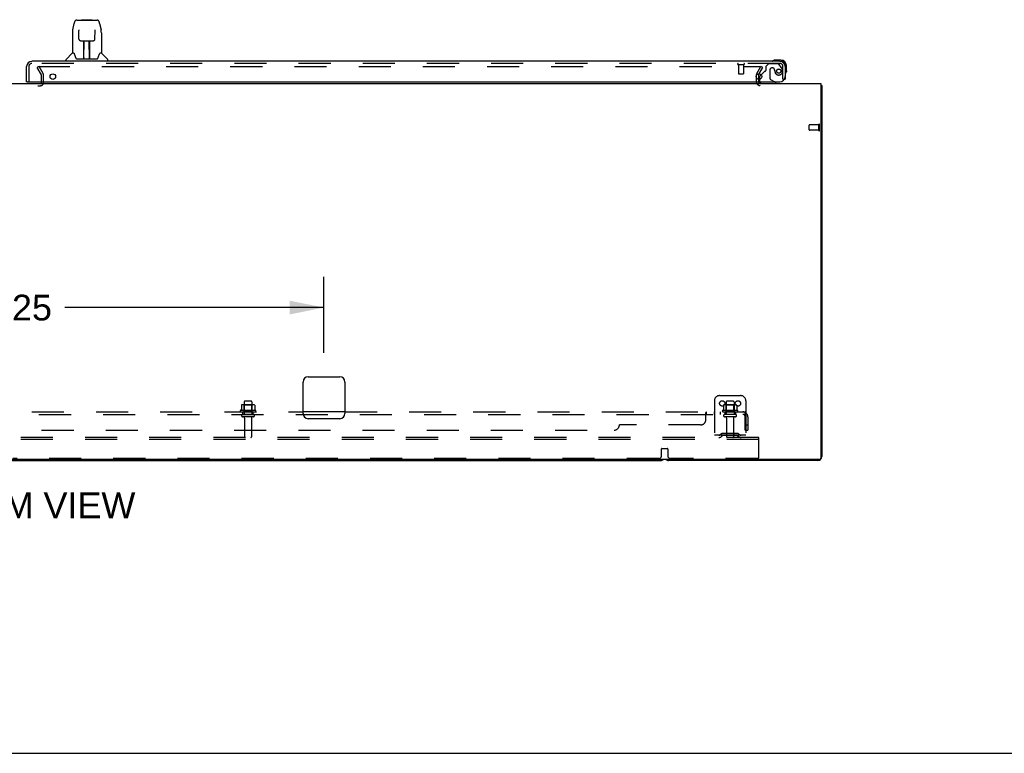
# Model space of a CAD drawing. Header units: inches. Extents: x 0 to 278, y 0 to 180.
# Tile 4 of 78: x 92 to 139, y 0 to 35. Entities that reach past the tile are written whole.
import ezdxf

# ---------------------------------------------------------------- set-up
doc = ezdxf.new("R2010")
doc.units = ezdxf.units.IN
doc.header["$LTSCALE"] = 15.310625
doc.header["$MEASUREMENT"] = 0
doc.linetypes.add('HIDDEN', pattern=[0.2, 0.1, -0.1])
doc.layers.get('0').update_dxf_attribs({"linetype": 'CONTINUOUS'})
for name, color, linetype in [('DEFAULT_2', 8, 'HIDDEN'), ('DIMENSIONS', 7, 'CONTINUOUS'), ('RIGHTHAND_DOOR_ASSEMBLY', 7, 'CONTINUOUS'), ('SUBPANEL', 7, 'CONTINUOUS')]:
    doc.layers.add(name, color=color, linetype=linetype)
doc.styles.get("Standard").update_dxf_attribs({"font": 'arial.ttf'})
doc.dimstyles.new('DIMSTYLE_1', dxfattribs={"dimtxt": 1.228125, "dimasz": 1.6375, "dimexe": 0.09, "dimexo": 0.07, "dimgap": 0.0375, "dimtad": 0, "dimtih": 1, "dimtoh": 1, "dimzin": 4, "dimdsep": 46, "dimtxsty": 'Standard', "dimblk": '_FILLED', "dimblk1": '_FILLED', "dimblk2": '_FILLED', "dimcen": 0.09, "dimadec": 3, "dimazin": 1, "dimtfac": 1, "dimtdec": 3, "dimtofl": 0, "dimtmove": 0, "dimatfit": 3, "dimldrblk": '_FILLED', "dimfxl": 0, "dimtolj": 1, "dimtzin": 4, "dimarcsym": 0})

# ---------------------------------------------------------------- blocks, each defined once
blk = doc.blocks.new('_FILLED')
at = {"color": 0, "linetype": 'ByBlock'}
blk.add_solid([(0, 0), (-1, 0.2), (-1, -0.2)], dxfattribs=at)
blk = doc.blocks.new('*D18')
at = {"layer": 'DIMENSIONS', "color": 2, "linetype": 'Continuous'}
for p, q in [((76.48, 19.118), (76.48, 22.75)), ((106.73, 19.118), (106.73, 22.75)), ((76.48, 21.276), (88.846, 21.276)), ((106.73, 21.276), (94.365, 21.276))]:
    blk.add_line(p, q, dxfattribs=at)
at = {"layer": 'DIMENSIONS', "color": 2, "linetype": 'Continuous', "xscale": 1.6375, "yscale": 1.6375, "zscale": 1.6375, "rotation": 180}
blk.add_blockref('_FILLED', (76.48, 21.276), dxfattribs=at)
at = {"layer": 'DIMENSIONS', "color": 2, "linetype": 'Continuous', "xscale": 1.6375, "yscale": 1.6375, "zscale": 1.6375}
blk.add_blockref('_FILLED', (106.73, 21.276), dxfattribs=at)
at = {"layer": 'DIMENSIONS', "color": 2, "linetype": 'Continuous', "insert": (91.605, 21.89), "char_height": 1.2281, "width": 4.29159, "attachment_point": 2, "line_spacing_factor": 0.9}
blk.add_mtext('30.25', dxfattribs=at)

msp = doc.modelspace()

# ---------------------------------------------------------------- linework, layer by layer
at = {"color": 3, "linetype": 'Continuous'}
for p, q in [((52.782, 31.972), (130.428, 31.972)), ((127.459, 32.376), (127.459, 32.169)), ((130.428, 31.972), (130.428, 14.084)), ((130.48, 31.868), (130.48, 14.161)), ((105.98, 17.972), (107.48, 17.972)), ((105.73, 16.222), (105.73, 17.722)), ((107.73, 17.722), (107.73, 16.222)), ((107.48, 15.972), (105.98, 15.972)), ((130.368, 14.024), (52.842, 14.024)), ((130.291, 13.972), (123.169, 13.972))]:
    msp.add_line(p, q, dxfattribs=at)
at = {"color": 7, "linetype": 'Continuous'}
for p, q in [((130.44, 31.9), (130.428, 31.891)), ((130.428, 31.868), (130.48, 31.868)), ((91.794, 13.972), (122.791, 13.972)), ((0, 0), (278.375, 0))]:
    msp.add_line(p, q, dxfattribs=at)
at = {"color": 3, "linetype": 'Continuous'}
for points in [[(130.44, 31.9), (130.442, 31.898), (130.444, 31.896), (130.446, 31.894), (130.449, 31.892), (130.452, 31.89), (130.455, 31.889), (130.458, 31.887)], [(130.458, 31.887), (130.463, 31.884), (130.466, 31.883), (130.469, 31.881), (130.471, 31.88), (130.473, 31.878), (130.476, 31.877), (130.477, 31.875), (130.479, 31.873), (130.479, 31.872), (130.48, 31.87), (130.48, 31.869), (130.48, 31.868)]]:
    msp.add_lwpolyline(points, dxfattribs=at)
for centre, radius, start, end in [((127.544, 32.057), 0.085, 184.0489, 270), ((130.291, 31.783), 0.189, 38.2806, 43.5127), ((105.98, 17.722), 0.25, 90, 180), ((107.48, 17.722), 0.25, 0, 90), ((105.98, 16.222), 0.25, 180, 270), ((107.48, 16.222), 0.25, 270, 360), ((130.291, 14.161), 0.189, 270, 360), ((123.169, 14.161), 0.189, 226.487, 270), ((130.368, 14.084), 0.06, 270, 360)]:
    msp.add_arc(centre, radius, start, end, dxfattribs=at)
at = {"color": 7, "linetype": 'Continuous'}
msp.add_arc((122.791, 14.161), 0.189, 270, 313.4203, dxfattribs=at)
at = {"layer": 'DEFAULT_2', "color": 8, "linetype": 'HIDDEN'}
for p, q in [((93.141, 32.784), (93.051, 32.732)), ((93.247, 32.392), (93.051, 32.732)), ((93.074, 32.784), (127.524, 32.784)), ((93.337, 32.444), (93.141, 32.784)), ((127.374, 32.444), (127.57, 32.784)), ((127.464, 32.392), (127.66, 32.732)), ((127.66, 32.732), (127.57, 32.784)), ((93.251, 32.023), (93.251, 32.376)), ((93.355, 32.022), (93.355, 32.376)), ((127.355, 32.376), (127.355, 32.057)), ((127.459, 32.169), (127.459, 32.057)), ((90.009, 31.868), (93.201, 31.868)), ((129.876, 29.754), (129.876, 29.982)), ((130.333, 29.992), (129.886, 29.992)), ((130.333, 29.744), (129.886, 29.744)), ((130.333, 29.726), (130.333, 30.01)), ((130.376, 29.726), (130.376, 30.01)), ((125.605, 17.076), (126.605, 17.076)), ((102.787, 16.615), (102.787, 16.397)), ((103.361, 16.637), (102.85, 16.637)), ((102.922, 16.617), (102.902, 16.637)), ((102.918, 16.771), (102.918, 16.176)), ((103.289, 16.617), (102.922, 16.617)), ((102.922, 16.321), (102.922, 16.617)), ((103.263, 16.801), (102.948, 16.801)), ((103.289, 16.617), (103.309, 16.637)), ((103.289, 16.321), (103.289, 16.617)), ((103.293, 16.771), (103.293, 16.176)), ((103.424, 16.615), (103.424, 16.397)), ((125.355, 16.826), (125.355, 15.076)), ((125.787, 16.615), (125.787, 16.397)), ((126.361, 16.637), (125.85, 16.637)), ((125.922, 16.617), (125.902, 16.637)), ((125.918, 16.771), (125.918, 16.176)), ((126.289, 16.617), (125.922, 16.617)), ((125.922, 16.321), (125.922, 16.617)), ((126.263, 16.801), (125.948, 16.801)), ((126.289, 16.617), (126.309, 16.637)), ((126.289, 16.321), (126.289, 16.617)), ((126.293, 16.771), (126.293, 16.176)), ((126.424, 16.615), (126.424, 16.397)), ((126.855, 16.826), (126.855, 15.076)), ((103.461, 16.371), (102.75, 16.371)), ((102.771, 16.301), (103.44, 16.301)), ((103.363, 16.176), (102.848, 16.176)), ((103.363, 16.066), (102.848, 16.066)), ((102.922, 16.321), (102.902, 16.301)), ((103.289, 16.321), (102.922, 16.321)), ((102.94, 16.003), (102.94, 15.106)), ((103.27, 16.003), (103.27, 15.106)), ((103.289, 16.321), (103.309, 16.301)), ((126.461, 16.371), (125.75, 16.371)), ((125.771, 16.301), (126.44, 16.301)), ((126.363, 16.176), (125.848, 16.176)), ((126.363, 16.066), (125.848, 16.066)), ((125.922, 16.321), (125.902, 16.301)), ((126.289, 16.321), (125.922, 16.321)), ((125.94, 16.003), (125.94, 15.106)), ((126.27, 16.003), (126.27, 15.106)), ((126.289, 16.321), (126.309, 16.301)), ((127.48, 15.076), (55.73, 15.076)), ((126.855, 15.18), (125.355, 15.18)), ((125.698, 15.248), (125.63, 15.199)), ((125.759, 15.164), (125.691, 15.115)), ((126.446, 15.27), (125.765, 15.27)), ((126.446, 15.166), (125.765, 15.166)), ((125.93, 15.27), (125.93, 15.166)), ((126.28, 15.27), (126.28, 15.166)), ((126.452, 15.164), (126.52, 15.115)), ((126.513, 15.248), (126.581, 15.199)), ((127.48, 14.972), (127.48, 15.076)), ((127.48, 14.972), (55.73, 14.972)), ((127.48, 14.138), (127.48, 14.972)), ((122.83, 14.201), (122.83, 14.526)), ((122.85, 14.546), (123.11, 14.546)), ((123.13, 14.526), (123.13, 14.201)), ((122.705, 14.076), (91.88, 14.076)), ((127.418, 14.076), (123.255, 14.076))]:
    msp.add_line(p, q, dxfattribs=at)
for points in [[(127.524, 32.784), (127.526, 32.784), (127.528, 32.784), (127.531, 32.783), (127.533, 32.782), (127.535, 32.781), (127.536, 32.78), (127.538, 32.779), (127.54, 32.777), (127.541, 32.776), (127.542, 32.774), (127.543, 32.772), (127.543, 32.77), (127.544, 32.768), (127.544, 32.767)], [(127.544, 32.767), (127.544, 32.767), (127.544, 32.765), (127.543, 32.763), (127.543, 32.761), (127.542, 32.759)], [(102.792, 16.624), (102.791, 16.624), (102.79, 16.623), (102.789, 16.621), (102.788, 16.62), (102.787, 16.618), (102.787, 16.617), (102.787, 16.615)], [(103.418, 16.624), (103.42, 16.624), (103.421, 16.623), (103.422, 16.621), (103.423, 16.62), (103.424, 16.618), (103.424, 16.617), (103.424, 16.615)], [(125.792, 16.624), (125.791, 16.624), (125.79, 16.623), (125.789, 16.621), (125.788, 16.62), (125.787, 16.618), (125.787, 16.617), (125.787, 16.615)], [(126.418, 16.624), (126.42, 16.624), (126.421, 16.623), (126.422, 16.621), (126.423, 16.62), (126.424, 16.618), (126.424, 16.617), (126.424, 16.615)], [(102.787, 16.397), (102.786, 16.396), (102.786, 16.395), (102.786, 16.394), (102.786, 16.393), (102.785, 16.392), (102.785, 16.392), (102.785, 16.391), (102.784, 16.391), (102.784, 16.39), (102.784, 16.39), (102.783, 16.39), (102.783, 16.389), (102.783, 16.389), (102.782, 16.389), (102.782, 16.389), (102.782, 16.388), (102.782, 16.388), (102.781, 16.388)], [(103.43, 16.388), (103.429, 16.388), (103.429, 16.388), (103.429, 16.389), (103.429, 16.389), (103.428, 16.389), (103.428, 16.389), (103.428, 16.39), (103.427, 16.39), (103.427, 16.39), (103.427, 16.391), (103.426, 16.391), (103.426, 16.392), (103.426, 16.392), (103.425, 16.393), (103.425, 16.394), (103.425, 16.395), (103.424, 16.396), (103.424, 16.397)], [(125.787, 16.397), (125.786, 16.396), (125.786, 16.395), (125.786, 16.394), (125.786, 16.393), (125.785, 16.392), (125.785, 16.392), (125.785, 16.391), (125.784, 16.391), (125.784, 16.39), (125.784, 16.39), (125.783, 16.39), (125.783, 16.389), (125.783, 16.389), (125.782, 16.389), (125.782, 16.389), (125.782, 16.388), (125.782, 16.388), (125.781, 16.388)], [(126.43, 16.388), (126.429, 16.388), (126.429, 16.388), (126.429, 16.389), (126.429, 16.389), (126.428, 16.389), (126.428, 16.389), (126.428, 16.39), (126.427, 16.39), (126.427, 16.39), (126.427, 16.391), (126.426, 16.391), (126.426, 16.392), (126.426, 16.392), (126.425, 16.393), (126.425, 16.394), (126.425, 16.395), (126.424, 16.396), (126.424, 16.397)]]:
    msp.add_lwpolyline(points, dxfattribs=at)
for centre in [(125.73, 16.701), (126.48, 16.701)]:
    msp.add_circle(centre, 0.128, dxfattribs=at)
for centre, radius, start, end in [((93.218, 32.376), 0.137, 0, 30), ((127.492, 32.376), 0.137, 150, 180), ((93.201, 32.022), 0.154, 270, 360), ((93.201, 32.022), 0.05, 270, 360), ((93.218, 32.376), 0.033, 0, 30), ((127.544, 32.057), 0.189, 180, 270), ((127.492, 32.376), 0.033, 150, 180), ((127.544, 32.057), 0.085, 180, 184.0489), ((129.886, 29.982), 0.01, 90, 180), ((129.886, 29.754), 0.01, 180, 270), ((130.355, 30.01), 0.0215, 360, 180), ((130.355, 29.726), 0.0215, 180, 0), ((125.605, 16.826), 0.25, 90, 180), ((126.605, 16.826), 0.25, 0, 90), ((102.85, 16.495), 0.141, 90, 113.95), ((102.948, 16.771), 0.03, 90, 180), ((103.263, 16.771), 0.03, 0, 90), ((103.361, 16.495), 0.141, 66.05, 90), ((125.85, 16.495), 0.141, 90, 113.95), ((125.948, 16.771), 0.03, 90, 180), ((126.263, 16.771), 0.03, 0, 90), ((126.361, 16.495), 0.141, 66.05, 90), ((102.771, 16.339), 0.0384, 124.4497, 270), ((103.105, 15.77), 0.698, 117.6814, 120.6631), ((102.848, 16.121), 0.055, 90, 270), ((102.878, 16.003), 0.0625, 0, 90), ((103.333, 16.003), 0.0625, 90, 180), ((103.363, 16.121), 0.055, 270, 90), ((103.105, 15.77), 0.698, 59.3369, 62.3186), ((103.44, 16.339), 0.0384, 270, 55.5503), ((125.771, 16.339), 0.0384, 124.4497, 270), ((126.105, 15.77), 0.698, 117.6814, 120.6631), ((125.848, 16.121), 0.055, 90, 270), ((125.878, 16.003), 0.0625, 0, 90), ((126.333, 16.003), 0.0625, 90, 180), ((126.363, 16.121), 0.055, 270, 90), ((126.105, 15.77), 0.698, 59.3369, 62.3186), ((126.44, 16.339), 0.0384, 270, 55.5503), ((102.97, 15.106), 0.03, 180, 270), ((103.24, 15.106), 0.03, 270, 360), ((125.57, 15.284), 0.104, 270, 305.7539), ((125.57, 15.284), 0.208, 270, 305.7539), ((125.765, 15.156), 0.114, 90, 125.7539), ((125.765, 15.156), 0.01, 90, 125.7539), ((125.97, 15.106), 0.03, 180, 270), ((126.24, 15.106), 0.03, 270, 360), ((126.446, 15.156), 0.114, 54.2461, 90), ((126.446, 15.156), 0.01, 54.2461, 90), ((126.641, 15.284), 0.208, 234.2461, 270), ((126.641, 15.284), 0.104, 234.2461, 270), ((122.705, 14.201), 0.125, 270, 360), ((122.85, 14.526), 0.02, 90, 180), ((123.11, 14.526), 0.02, 0, 90), ((123.255, 14.201), 0.125, 180, 270), ((127.418, 14.138), 0.0625, 270, 360)]:
    msp.add_arc(centre, radius, start, end, dxfattribs=at)
at = {"layer": 'RIGHTHAND_DOOR_ASSEMBLY', "color": 7, "linetype": 'Continuous'}
for p, q in [((94.744, 34.538), (94.809, 34.843)), ((94.933, 34.998), (95.903, 34.998)), ((95.02, 34.998), (95.018, 34.998)), ((95.18, 35.018), (95.16, 34.998)), ((95.18, 35.018), (95.656, 35.018)), ((95.656, 35.018), (95.676, 34.998)), ((96.027, 34.843), (96.092, 34.538)), ((94.729, 34.395), (94.729, 33.423)), ((95.03, 34.524), (95.03, 34.521)), ((95.03, 34.521), (95.03, 34.517)), ((95.03, 34.517), (95.03, 34.513)), ((95.03, 34.513), (95.03, 34.506)), ((95.033, 34.375), (95.03, 34.506)), ((95.038, 34.092), (95.033, 34.375)), ((95.798, 34.092), (95.805, 34.505)), ((95.805, 34.505), (95.806, 34.513)), ((95.806, 34.513), (95.806, 34.517)), ((96.097, 34.508), (96.092, 34.538)), ((96.107, 34.394), (96.107, 33.423)), ((95.038, 34.092), (95.039, 34.078)), ((95.118, 34.014), (95.238, 34.014)), ((95.269, 33.168), (95.283, 34.015)), ((95.274, 34.015), (95.562, 34.015)), ((95.276, 33.599), (95.276, 34.015)), ((95.544, 33.148), (95.529, 34.015)), ((95.56, 33.148), (95.56, 34.015)), ((95.598, 34.014), (95.718, 34.014)), ((94.723, 33.417), (94.426, 33.12)), ((94.802, 33.423), (94.729, 33.423)), ((94.799, 33.423), (94.805, 33.413)), ((95.28, 33.789), (95.276, 33.789)), ((95.279, 33.778), (95.276, 33.778)), ((95.56, 33.789), (95.533, 33.789)), ((95.56, 33.778), (95.533, 33.778)), ((95.537, 33.549), (95.56, 33.549)), ((95.56, 33.545), (95.537, 33.545)), ((96.031, 33.412), (96.036, 33.422)), ((96.107, 33.423), (96.034, 33.423)), ((96.113, 33.417), (96.41, 33.12)), ((94.414, 33.03), (94.414, 33.092)), ((94.865, 33.258), (94.879, 33.211)), ((94.879, 33.211), (94.882, 33.203)), ((94.932, 33.148), (95.904, 33.148)), ((95.27, 33.22), (95.269, 33.194)), ((95.276, 33.148), (95.276, 33.152)), ((95.543, 33.194), (95.543, 33.22)), ((95.954, 33.202), (95.957, 33.211)), ((96.422, 33.03), (96.422, 33.092)), ((128.233, 33.087), (128.271, 33.09)), ((128.527, 33.09), (128.271, 33.09)), ((128.73, 32.783), (128.73, 32.827)), ((128.79, 32.57), (128.788, 32.532)), ((128.79, 32.57), (128.79, 32.827)), ((92.563, 32.051), (92.543, 32.051)), ((127.501, 32.251), (127.501, 32.169)), ((127.588, 32.379), (127.531, 32.322)), ((128.288, 32.011), (128.219, 32.051)), ((128.288, 31.972), (128.288, 32.011)), ((128.697, 32.176), (128.73, 32.176))]:
    msp.add_line(p, q, dxfattribs=at)
at = {"layer": 'RIGHTHAND_DOOR_ASSEMBLY', "color": 3, "linetype": 'Continuous'}
for p, q in [((128.484, 33.03), (92.789, 33.03)), ((92.543, 32.051), (92.543, 32.783)), ((128.73, 32.783), (128.73, 32.176)), ((92.563, 32.051), (128.48, 32.051))]:
    msp.add_line(p, q, dxfattribs=at)
at = {"layer": 'RIGHTHAND_DOOR_ASSEMBLY', "color": 8, "linetype": 'HIDDEN'}
for p, q in [((128.484, 32.926), (92.789, 32.926)), ((127.934, 32.905), (127.808, 32.779)), ((128.386, 32.905), (127.934, 32.905)), ((92.647, 32.783), (92.647, 32.051)), ((126.484, 32.883), (126.768, 32.883)), ((126.502, 32.883), (126.502, 32.436)), ((126.512, 32.426), (126.74, 32.426)), ((126.75, 32.883), (126.75, 32.436)), ((127.75, 32.541), (127.588, 32.379)), ((127.808, 32.779), (127.808, 32.6)), ((128, 32.615), (128, 32.235)), ((128.131, 32.713), (128.098, 32.713)), ((128.229, 32.626), (128.229, 32.615)), ((128.552, 32.727), (128.45, 32.871)), ((128.626, 32.176), (128.626, 32.783)), ((127.501, 32.169), (127.501, 32.129)), ((127.658, 31.972), (128.288, 31.972)), ((128.219, 32.051), (128.05, 32.149)), ((128.626, 32.176), (128.697, 32.176))]:
    msp.add_line(p, q, dxfattribs=at)
at = {"layer": 'RIGHTHAND_DOOR_ASSEMBLY', "color": 7, "linetype": 'Continuous'}
for points in [[(94.933, 34.998), (94.93, 34.998), (94.917, 34.996), (94.904, 34.993), (94.891, 34.988), (94.88, 34.981), (94.87, 34.973), (94.86, 34.964), (94.852, 34.955), (94.845, 34.944), (94.839, 34.933), (94.833, 34.92), (94.827, 34.907), (94.822, 34.892), (94.817, 34.875), (94.812, 34.856), (94.809, 34.843)], [(96.027, 34.843), (96.024, 34.857), (96.019, 34.875), (96.014, 34.892), (96.009, 34.907), (96.003, 34.921), (95.997, 34.933), (95.99, 34.945), (95.983, 34.955), (95.975, 34.965), (95.966, 34.974), (95.955, 34.982), (95.944, 34.988), (95.932, 34.993), (95.919, 34.997), (95.905, 34.998), (95.903, 34.998)], [(94.744, 34.538), (94.738, 34.507), (94.733, 34.468), (94.73, 34.428), (94.729, 34.395)], [(95.03, 34.526), (95.03, 34.527), (95.03, 34.527), (95.03, 34.527), (95.03, 34.526), (95.03, 34.526), (95.03, 34.525), (95.03, 34.524)], [(95.806, 34.517), (95.806, 34.521), (95.806, 34.523), (95.806, 34.524), (95.806, 34.525), (95.806, 34.526), (95.806, 34.527), (95.806, 34.527)], [(96.107, 34.394), (96.106, 34.428), (96.103, 34.468), (96.097, 34.508)], [(95.039, 34.078), (95.043, 34.066), (95.048, 34.054), (95.055, 34.044), (95.064, 34.034), (95.074, 34.027), (95.085, 34.021), (95.096, 34.017), (95.108, 34.014), (95.117, 34.014)], [(95.238, 34.014), (95.242, 34.014), (95.25, 34.014), (95.259, 34.014)], [(95.259, 34.014), (95.267, 34.015), (95.274, 34.015)], [(95.562, 34.015), (95.57, 34.015), (95.578, 34.014)], [(95.578, 34.014), (95.586, 34.014), (95.595, 34.014), (95.598, 34.014)], [(95.719, 34.014), (95.729, 34.014), (95.741, 34.017), (95.752, 34.021), (95.763, 34.027), (95.773, 34.035), (95.782, 34.045), (95.789, 34.055), (95.794, 34.067), (95.797, 34.08), (95.798, 34.092)], [(94.805, 33.413), (94.818, 33.385), (94.833, 33.349), (94.849, 33.306), (94.865, 33.258)], [(95.957, 33.211), (95.971, 33.257), (95.986, 33.305), (96.002, 33.347), (96.017, 33.384), (96.031, 33.412)], [(94.882, 33.203), (94.887, 33.19), (94.892, 33.179), (94.897, 33.171)], [(94.897, 33.171), (94.902, 33.164), (94.908, 33.158), (94.915, 33.153), (94.922, 33.149), (94.929, 33.148), (94.932, 33.148)], [(95.904, 33.148), (95.906, 33.148), (95.914, 33.149), (95.921, 33.152), (95.928, 33.157), (95.933, 33.163), (95.939, 33.17)], [(95.939, 33.17), (95.944, 33.179), (95.949, 33.189), (95.954, 33.202)]]:
    msp.add_lwpolyline(points, dxfattribs=at)
at = {"layer": 'RIGHTHAND_DOOR_ASSEMBLY', "color": 3, "linetype": 'Continuous'}
for centre in [(93.793, 32.301), (127.48, 32.301)]:
    msp.add_circle(centre, 0.133, dxfattribs=at)
at = {"layer": 'RIGHTHAND_DOOR_ASSEMBLY', "color": 8, "linetype": 'HIDDEN'}
msp.add_circle((128.426, 32.563), 0.101, dxfattribs=at)
at = {"layer": 'RIGHTHAND_DOOR_ASSEMBLY', "color": 7, "linetype": 'Continuous'}
for centre, radius, start, end in [((94.737, 33.404), 0.0197, 97.5, 135), ((96.099, 33.404), 0.0197, 45, 82.5), ((94.453, 33.092), 0.0394, 135, 180), ((95.288, 33.167), 0.0197, 179, 269.9232), ((95.524, 33.167), 0.0197, 270.0771, 1), ((96.383, 33.092), 0.0394, 0, 45), ((128.15, 33.041), 0.015, 120.8899, 173.6204), ((128.15, 33.045), 0.015, 186.3796, 270), ((128.271, 32.84), 0.25, 90, 120.8899), ((128.527, 32.827), 0.263, 0, 90), ((128.527, 32.827), 0.203, 0, 90), ((128.745, 32.45), 0.015, 180, 263.6204), ((128.742, 32.45), 0.015, 276.3796, 329.1101), ((128.54, 32.57), 0.25, 329.1101, 360), ((127.601, 32.251), 0.1, 135, 180), ((127.658, 32.129), 0.157, 209.8303, 270)]:
    msp.add_arc(centre, radius, start, end, dxfattribs=at)
at = {"layer": 'RIGHTHAND_DOOR_ASSEMBLY', "color": 3, "linetype": 'Continuous'}
for centre, radius, start, end in [((92.789, 32.783), 0.246, 90, 180), ((128.484, 32.783), 0.246, 0, 90), ((92.563, 32.071), 0.02, 180, 270), ((128.48, 32.301), 0.25, 270, 360)]:
    msp.add_arc(centre, radius, start, end, dxfattribs=at)
at = {"layer": 'RIGHTHAND_DOOR_ASSEMBLY', "color": 8, "linetype": 'HIDDEN'}
for centre, radius, start, end in [((92.789, 32.783), 0.142, 90, 180), ((126.484, 32.904), 0.0215, 90, 270), ((126.768, 32.904), 0.0215, 270, 90), ((128.386, 32.826), 0.079, 35.1, 90), ((128.484, 32.783), 0.142, 0, 90), ((126.512, 32.436), 0.01, 180, 270), ((126.74, 32.436), 0.01, 270, 360), ((127.821, 32.47), 0.1, 111.6096, 135), ((127.769, 32.6), 0.039, 291.6096, 360), ((128.098, 32.615), 0.098, 90, 180), ((128.131, 32.615), 0.098, 0, 90), ((128.622, 32.626), 0.393, 181.6599, 197.9298), ((128.426, 32.563), 0.187, 197.8482, 16.8439), ((128.236, 32.505), 0.386, 16.8439, 35.1), ((127.658, 32.129), 0.157, 180, 209.8303), ((128.1, 32.235), 0.1, 180, 239.908)]:
    msp.add_arc(centre, radius, start, end, dxfattribs=at)
at = {"layer": 'RIGHTHAND_DOOR_ASSEMBLY', "color": 7, "linetype": 'Continuous'}
for centre, major_axis, start_param, end_param in [((95.268, 33.187), (0, 0.0394), -2.940151, -2.835726), ((95.544, 33.187), (0.0394, 0), -1.875951, -1.570796)]:
    msp.add_ellipse(centre, major_axis=major_axis, ratio=1, start_param=start_param, end_param=end_param, dxfattribs=at)
at = {"layer": 'SUBPANEL', "color": 8, "linetype": 'HIDDEN'}
for p, q in [((56.387, 16.176), (126.824, 16.176)), ((77.48, 16.301), (105.73, 16.301)), ((102.855, 16.176), (102.855, 16.301)), ((103.355, 16.176), (103.355, 16.301)), ((107.73, 16.301), (126.824, 16.301)), ((124.949, 15.926), (124.949, 16.247)), ((124.951, 16.249), (124.953, 16.252)), ((124.985, 16.176), (124.985, 16.301)), ((125.346, 16.301), (125.346, 16.176)), ((125.627, 16.301), (125.627, 16.176)), ((125.855, 16.301), (125.855, 16.176)), ((126.355, 16.301), (126.355, 16.176)), ((126.863, 16.247), (126.783, 16.15)), ((126.824, 16.176), (126.824, 16.301)), ((126.824, 15.426), (126.824, 16.064)), ((126.949, 16.064), (126.949, 15.426)), ((124.699, 15.676), (120.824, 15.676)), ((126.824, 15.676), (126.949, 15.676)), ((62.637, 15.426), (120.574, 15.426)), ((126.824, 15.426), (126.949, 15.426))]:
    msp.add_line(p, q, dxfattribs=at)
at = {"layer": 'SUBPANEL', "color": 3, "linetype": 'Continuous'}
msp.add_line((107.73, 16.301), (105.73, 16.301), dxfattribs=at)
at = {"layer": 'SUBPANEL', "color": 8, "linetype": 'HIDDEN'}
for points in [[(124.949, 16.247), (124.951, 16.249), (124.953, 16.252), (124.954, 16.255), (124.956, 16.258), (124.958, 16.262), (124.96, 16.266), (124.963, 16.274)], [(124.949, 16.15), (124.951, 16.15), (124.953, 16.149), (124.955, 16.15), (124.957, 16.15), (124.958, 16.151), (124.96, 16.151), (124.962, 16.153), (124.963, 16.154), (124.965, 16.156), (124.966, 16.157)], [(124.951, 16.15), (124.953, 16.149), (124.955, 16.15), (124.957, 16.15)], [(124.962, 16.153), (124.963, 16.154), (124.965, 16.156), (124.966, 16.157), (124.968, 16.159), (124.969, 16.161), (124.972, 16.165)], [(124.963, 16.274), (124.965, 16.278), (124.966, 16.281)], [(124.966, 16.281), (124.968, 16.285), (124.97, 16.288), (124.971, 16.291), (124.973, 16.294), (124.975, 16.296), (124.977, 16.298), (124.979, 16.299), (124.981, 16.3), (124.983, 16.3), (124.985, 16.301)], [(124.971, 16.291), (124.973, 16.294), (124.975, 16.296), (124.977, 16.298), (124.979, 16.299), (124.981, 16.3), (124.983, 16.3), (124.985, 16.301)], [(124.972, 16.165), (124.973, 16.168), (124.975, 16.169), (124.977, 16.171), (124.978, 16.173), (124.98, 16.174), (124.981, 16.175), (124.983, 16.175), (124.985, 16.176)], [(124.975, 16.169), (124.977, 16.171), (124.978, 16.173), (124.98, 16.174), (124.981, 16.175), (124.983, 16.175), (124.985, 16.176)], [(126.783, 16.15), (126.784, 16.15), (126.785, 16.149), (126.786, 16.15), (126.787, 16.15), (126.788, 16.151), (126.79, 16.151), (126.791, 16.153), (126.793, 16.154), (126.795, 16.156), (126.797, 16.157), (126.801, 16.161)], [(126.824, 16.235), (126.824, 16.235), (126.824, 16.235), (126.824, 16.235), (126.824, 16.235), (126.824, 16.234), (126.824, 16.234), (126.824, 16.233), (126.824, 16.232), (126.824, 16.232), (126.824, 16.231), (126.824, 16.23), (126.823, 16.23), (126.823, 16.229), (126.823, 16.228), (126.823, 16.227), (126.823, 16.226), (126.823, 16.226), (126.822, 16.225), (126.822, 16.224), (126.822, 16.223), (126.822, 16.222), (126.822, 16.222), (126.821, 16.221), (126.821, 16.22), (126.821, 16.219), (126.821, 16.218), (126.821, 16.218), (126.82, 16.217), (126.82, 16.216), (126.82, 16.215), (126.82, 16.214), (126.819, 16.213), (126.819, 16.212), (126.819, 16.212), (126.819, 16.211), (126.818, 16.21), (126.818, 16.209), (126.818, 16.208), (126.817, 16.207), (126.817, 16.206), (126.817, 16.205), (126.816, 16.204), (126.816, 16.203), (126.816, 16.202), (126.815, 16.201), (126.815, 16.2), (126.815, 16.199), (126.814, 16.198), (126.814, 16.197), (126.813, 16.196), (126.813, 16.195), (126.813, 16.194), (126.812, 16.193), (126.812, 16.192), (126.811, 16.191), (126.811, 16.19), (126.81, 16.189), (126.81, 16.188), (126.81, 16.187), (126.809, 16.186), (126.809, 16.185), (126.808, 16.185), (126.808, 16.184), (126.807, 16.183), (126.807, 16.182), (126.807, 16.181), (126.806, 16.18), (126.806, 16.18), (126.805, 16.179), (126.805, 16.178), (126.805, 16.177), (126.804, 16.177), (126.804, 16.176), (126.803, 16.175), (126.803, 16.175), (126.803, 16.174), (126.802, 16.173), (126.802, 16.173), (126.802, 16.172), (126.801, 16.172), (126.801, 16.172), (126.801, 16.172)], [(126.801, 16.161), (126.803, 16.163), (126.805, 16.165), (126.808, 16.168), (126.81, 16.169), (126.813, 16.171), (126.816, 16.173), (126.818, 16.174), (126.82, 16.175), (126.822, 16.175), (126.824, 16.176)], [(126.801, 16.172), (126.801, 16.171), (126.801, 16.171), (126.801, 16.172), (126.801, 16.172), (126.802, 16.172), (126.802, 16.172), (126.802, 16.173), (126.803, 16.173), (126.803, 16.174), (126.803, 16.174), (126.804, 16.175), (126.804, 16.175)], [(126.848, 16.27), (126.845, 16.278), (126.843, 16.281), (126.841, 16.285), (126.84, 16.288), (126.838, 16.291), (126.836, 16.294), (126.834, 16.296), (126.832, 16.298), (126.83, 16.299), (126.828, 16.3), (126.826, 16.3), (126.824, 16.301)], [(126.824, 16.232), (126.824, 16.233), (126.824, 16.233), (126.824, 16.234), (126.824, 16.234), (126.824, 16.235), (126.824, 16.235), (126.824, 16.235), (126.824, 16.235)], [(126.863, 16.247), (126.86, 16.249), (126.858, 16.252), (126.856, 16.255), (126.854, 16.258), (126.852, 16.262), (126.85, 16.266), (126.848, 16.27)]]:
    msp.add_lwpolyline(points, dxfattribs=at)
for centre, radius, start, end in [((126.712, 16.064), 0.237, 0, 90), ((126.712, 16.064), 0.112, 0, 90), ((120.574, 15.676), 0.25, 270, 360), ((124.699, 15.926), 0.25, 270, 360)]:
    msp.add_arc(centre, radius, start, end, dxfattribs=at)

# ---------------------------------------------------------------- texts
at = {"layer": 'DIMENSIONS', "color": 2, "linetype": 'Continuous', "insert": (91.632, 12.452), "char_height": 1.22812, "width": 12.17168, "attachment_point": 2, "line_spacing_factor": 0.9}
msp.add_mtext('BOTTOM VIEW', dxfattribs=at)

# ---------------------------------------------------------------- dimensions: what is measured, and where the dimension line sits
at = {"layer": 'DIMENSIONS', "color": 2, "linetype": 'Continuous'}
dim = msp.add_linear_dim(base=(106.73, 21.276), p1=(76.48, 19.048), p2=(106.73, 19.048), dimstyle='DIMSTYLE_1', dxfattribs=at)
dim.commit()
dim.dimension.update_dxf_attribs({"geometry": '*D18', "text_midpoint": (91.607, 21.269), "dimtype": 160})

doc.saveas('drawing.dxf')
